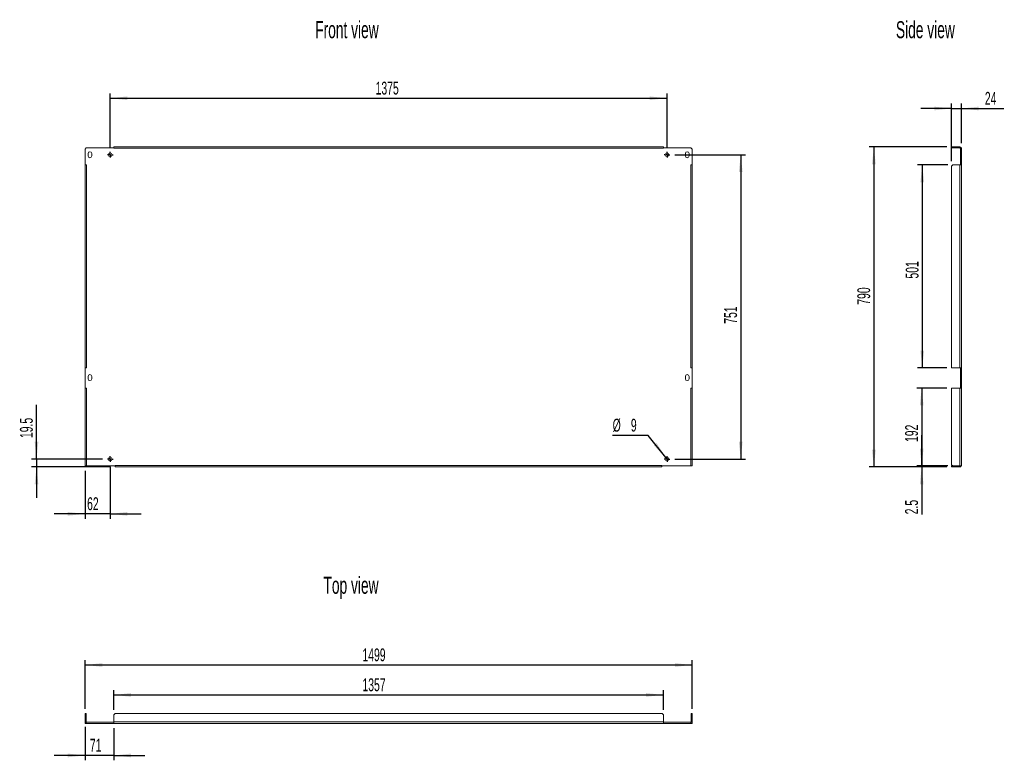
# Model space of a CAD drawing. Header units: millimetres. Extents: x 32 to 235, y 47 to 199.
import ezdxf

# ---------------------------------------------------------------- set-up
doc = ezdxf.new("R2010")
doc.units = ezdxf.units.MM
doc.layers.add('FORMAT', color=7, linetype='Continuous')
doc.styles.add('SLDTEXTSTYLE0', font='TXT', dxfattribs={"width": 0.605})
doc.dimstyles.new('SLDDIMSTYLE0', dxfattribs={"dimtxt": 2.568319, "dimasz": 3.556, "dimexe": 0, "dimexo": 0.0625, "dimgap": 0.64208, "dimtad": 1, "dimlfac": 12, "dimrnd": 1e-09, "dimzin": 12, "dimdsep": 46, "dimtxsty": 'SLDTEXTSTYLE0', "dimsah": 1, "dimcen": 0.09, "dimadec": 0, "dimazin": 3, "dimtfac": 1, "dimtofl": 0, "dimtmove": 0, "dimatfit": 3, "dimfxl": 1, "dimfrac": 2, "dimtolj": 1, "dimtzin": 12, "dimarcsym": 0})
doc.dimstyles.new('SLDDIMSTYLE1', dxfattribs={"dimtxt": 2.568319, "dimasz": 3.556, "dimexe": 0, "dimexo": 0.0625, "dimgap": 0.64208, "dimtad": 0, "dimtih": 1, "dimtoh": 1, "dimlfac": 12, "dimrnd": 1e-09, "dimzin": 12, "dimdsep": 46, "dimtxsty": 'SLDTEXTSTYLE0', "dimblk1": 'NONE', "dimsah": 1, "dimcen": 0, "dimadec": 0, "dimazin": 3, "dimtfac": 1, "dimtmove": 0, "dimatfit": 3, "dimldrblk": 'NONE', "dimfxl": 1, "dimfrac": 2, "dimtolj": 1, "dimtzin": 12, "dimarcsym": 0})
doc.dimstyles.new('SLDDIMSTYLE2', dxfattribs={"dimtxt": 2.568319, "dimasz": 3.556, "dimexe": 0, "dimexo": 0.0625, "dimgap": 0.64208, "dimtad": 1, "dimdec": 1, "dimlfac": 12, "dimrnd": 1e-09, "dimzin": 12, "dimdsep": 46, "dimtxsty": 'SLDTEXTSTYLE0', "dimsah": 1, "dimcen": 0.09, "dimadec": 0, "dimazin": 3, "dimtfac": 1, "dimtmove": 0, "dimatfit": 0, "dimfxl": 1, "dimfrac": 2, "dimtolj": 1, "dimtzin": 12, "dimarcsym": 0})
doc.dimstyles.new('SLDDIMSTYLE3', dxfattribs={"dimtxt": 2.568319, "dimasz": 3.556, "dimexe": 0, "dimexo": 0.0625, "dimgap": 0.64208, "dimtad": 1, "dimlfac": 12, "dimrnd": 1e-09, "dimzin": 12, "dimdsep": 46, "dimtxsty": 'SLDTEXTSTYLE0', "dimsah": 1, "dimcen": 0.09, "dimadec": 0, "dimazin": 3, "dimtfac": 1, "dimtmove": 0, "dimatfit": 0, "dimfxl": 1, "dimfrac": 2, "dimtolj": 1, "dimtzin": 12, "dimarcsym": 0})

# ---------------------------------------------------------------- blocks, each defined once
blk = doc.blocks.new('_D')
at = {"layer": 'FORMAT'}
for p, q in [((167.05, 171.44), (181.63, 171.44)), ((180.63, 171.44), (180.63, 108.86)), ((167.05, 108.86), (181.63, 108.86))]:
    blk.add_line(p, q, dxfattribs=at)
for points in [[(180.63, 171.44), (180.25, 167.89), (181.02, 167.89)], [(180.63, 108.86), (181.02, 112.42), (180.25, 112.42)]]:
    blk.add_solid(points, dxfattribs=at)
at = {"layer": 'FORMAT', "insert": (177.22, 136.69), "char_height": 2.646, "attachment_point": 1, "rotation": 90, "style": 'SLDTEXTSTYLE0'}
blk.add_mtext('751', dxfattribs=at)
blk = doc.blocks.new('_D_1')
at = {"layer": 'FORMAT'}
for p, q in [((161.57, 113.74), (154.28, 113.74)), ((165.23, 109.15), (161.57, 113.74)), ((165.7, 108.57), (165.23, 109.15))]:
    blk.add_line(p, q, dxfattribs=at)
blk.add_solid([(165.23, 109.15), (163.31, 112.17), (162.72, 111.69)], dxfattribs=at)
at = {"layer": 'FORMAT', "attachment_point": 1, "style": 'SLDTEXTSTYLE0'}
for s, insert, char_height in [('%%c', (154.28, 117.15), 2.646), ('9', (158.03, 117.15), 2.65)]:
    blk.add_mtext(s, dxfattribs=dict(at, insert=insert, char_height=char_height))
blk = doc.blocks.new('_NONE')
blk = doc.blocks.new('_D_2')
at = {"layer": 'FORMAT'}
for p, q in [((50.88, 173.03), (50.88, 184.07)), ((50.88, 183.07), (165.47, 183.07)), ((165.47, 173.03), (165.47, 184.07))]:
    blk.add_line(p, q, dxfattribs=at)
for points in [[(50.88, 183.07), (54.44, 182.69), (54.44, 183.45)], [(165.47, 183.07), (161.91, 183.45), (161.91, 182.69)]]:
    blk.add_solid(points, dxfattribs=at)
at = {"layer": 'FORMAT', "insert": (105.5, 186.48), "char_height": 2.646, "attachment_point": 1, "style": 'SLDTEXTSTYLE0'}
blk.add_mtext('1375', dxfattribs=at)
blk = doc.blocks.new('_D_3')
at = {"layer": 'FORMAT'}
for p, q in [((35.72, 108.86), (35.72, 120.04)), ((49.3, 108.86), (34.72, 108.86)), ((35.72, 108.86), (35.72, 107.23)), ((50.93, 107.23), (34.72, 107.23)), ((35.72, 107.23), (35.72, 100.88))]:
    blk.add_line(p, q, dxfattribs=at)
for points in [[(35.72, 108.86), (36.1, 112.42), (35.34, 112.42)], [(35.72, 107.23), (35.34, 103.68), (36.1, 103.68)]]:
    blk.add_solid(points, dxfattribs=at)
at = {"layer": 'FORMAT', "insert": (32.31, 113.18), "char_height": 2.646, "attachment_point": 1, "rotation": 90, "style": 'SLDTEXTSTYLE0'}
blk.add_mtext('19.5', dxfattribs=at)
blk = doc.blocks.new('_D_4')
at = {"layer": 'FORMAT'}
for p, q in [((45.72, 106.44), (45.72, 96.59)), ((50.88, 107.28), (50.88, 96.59)), ((45.72, 97.59), (39.37, 97.59)), ((50.88, 97.59), (45.72, 97.59)), ((50.88, 97.59), (57.23, 97.59))]:
    blk.add_line(p, q, dxfattribs=at)
for points in [[(45.72, 97.59), (42.16, 97.97), (42.16, 97.21)], [(50.88, 97.59), (54.44, 97.21), (54.44, 97.97)]]:
    blk.add_solid(points, dxfattribs=at)
at = {"layer": 'FORMAT', "insert": (46.13, 101), "char_height": 2.646, "attachment_point": 1, "style": 'SLDTEXTSTYLE0'}
blk.add_mtext('62', dxfattribs=at)
blk = doc.blocks.new('SW_CENTERMARKSYMBOL_0')
at = {"layer": 'FORMAT', "color": 0}
for p, q in [((-0.42, 0), (-0.58, 0)), ((0, 0), (-0.21, 0)), ((0, 0.42), (0, 0.58)), ((0, 0), (0, 0.21)), ((0, 0), (0, -0.21)), ((0, 0), (0.21, 0)), ((0.42, 0), (0.58, 0)), ((0, -0.42), (0, -0.58))]:
    blk.add_line(p, q, dxfattribs=at)
blk = doc.blocks.new('SW_CENTERMARKSYMBOL_1')
at = {"layer": 'FORMAT', "color": 0}
for p, q in [((-0.42, 0), (-0.58, 0)), ((0, 0), (-0.21, 0)), ((0, 0.42), (0, 0.58)), ((0, 0), (0, 0.21)), ((0, 0), (0, -0.21)), ((0, 0), (0.21, 0)), ((0.42, 0), (0.58, 0)), ((0, -0.42), (0, -0.58))]:
    blk.add_line(p, q, dxfattribs=at)
blk = doc.blocks.new('SW_CENTERMARKSYMBOL_2')
at = {"layer": 'FORMAT', "color": 0}
for p, q in [((-0.42, 0), (-0.58, 0)), ((0, 0), (-0.21, 0)), ((0, 0.42), (0, 0.58)), ((0, 0), (0, 0.21)), ((0, 0), (0, -0.21)), ((0, 0), (0.21, 0)), ((0.42, 0), (0.58, 0)), ((0, -0.42), (0, -0.58))]:
    blk.add_line(p, q, dxfattribs=at)
blk = doc.blocks.new('SW_CENTERMARKSYMBOL_3')
at = {"layer": 'FORMAT', "color": 0}
for p, q in [((-0.42, 0), (-0.58, 0)), ((0, 0), (-0.21, 0)), ((0, 0.42), (0, 0.58)), ((0, 0), (0, 0.21)), ((0, 0), (0, -0.21)), ((0, 0), (0.21, 0)), ((0.42, 0), (0.58, 0)), ((0, -0.42), (0, -0.58))]:
    blk.add_line(p, q, dxfattribs=at)
blk = doc.blocks.new('_D_5')
at = {"layer": 'FORMAT'}
for p, q in [((45.72, 57.51), (45.72, 67.51)), ((170.63, 57.51), (170.63, 67.51)), ((45.72, 66.51), (170.63, 66.51))]:
    blk.add_line(p, q, dxfattribs=at)
for points in [[(45.72, 66.51), (49.27, 66.12), (49.27, 66.89)], [(170.63, 66.51), (167.08, 66.89), (167.08, 66.12)]]:
    blk.add_solid(points, dxfattribs=at)
at = {"layer": 'FORMAT', "insert": (102.79, 69.92), "char_height": 2.646, "attachment_point": 1, "style": 'SLDTEXTSTYLE0'}
blk.add_mtext('1499', dxfattribs=at)
blk = doc.blocks.new('_D_6')
at = {"layer": 'FORMAT'}
for p, q in [((51.63, 57.26), (51.63, 61.35)), ((164.72, 57.26), (164.72, 61.35)), ((51.63, 60.35), (164.72, 60.35))]:
    blk.add_line(p, q, dxfattribs=at)
for points in [[(51.63, 60.35), (55.19, 59.97), (55.19, 60.73)], [(164.72, 60.35), (161.16, 60.73), (161.16, 59.97)]]:
    blk.add_solid(points, dxfattribs=at)
at = {"layer": 'FORMAT', "insert": (102.79, 63.76), "char_height": 2.646, "attachment_point": 1, "style": 'SLDTEXTSTYLE0'}
blk.add_mtext('1357', dxfattribs=at)
blk = doc.blocks.new('_D_7')
at = {"layer": 'FORMAT'}
for p, q in [((45.72, 53.8), (45.72, 46.9)), ((51.63, 53.51), (51.63, 46.9)), ((45.72, 47.9), (39.37, 47.9)), ((51.63, 47.9), (45.72, 47.9)), ((51.63, 47.9), (57.98, 47.9))]:
    blk.add_line(p, q, dxfattribs=at)
for points in [[(45.72, 47.9), (42.16, 48.29), (42.16, 47.52)], [(51.63, 47.9), (55.19, 47.52), (55.19, 48.29)]]:
    blk.add_solid(points, dxfattribs=at)
at = {"layer": 'FORMAT', "insert": (46.7, 51.32), "char_height": 2.646, "attachment_point": 1, "style": 'SLDTEXTSTYLE0'}
blk.add_mtext('71', dxfattribs=at)
blk = doc.blocks.new('_D_8')
at = {"layer": 'FORMAT'}
for p, q in [((223.03, 173.07), (207.03, 173.07)), ((208.03, 173.07), (208.03, 107.23)), ((223.03, 107.23), (207.03, 107.23))]:
    blk.add_line(p, q, dxfattribs=at)
for points in [[(208.03, 173.07), (207.65, 169.51), (208.41, 169.51)], [(208.03, 107.23), (208.41, 110.79), (207.65, 110.79)]]:
    blk.add_solid(points, dxfattribs=at)
at = {"layer": 'FORMAT', "insert": (204.62, 140.6), "char_height": 2.646, "attachment_point": 1, "rotation": 90, "style": 'SLDTEXTSTYLE0'}
blk.add_mtext('790', dxfattribs=at)
blk = doc.blocks.new('_D_9')
at = {"layer": 'FORMAT'}
for p, q in [((223.28, 169.36), (216.99, 169.36)), ((217.99, 169.36), (217.99, 127.61)), ((223.03, 127.61), (216.99, 127.61))]:
    blk.add_line(p, q, dxfattribs=at)
for points in [[(217.99, 169.36), (217.61, 165.8), (218.37, 165.8)], [(217.99, 127.61), (218.37, 131.17), (217.61, 131.17)]]:
    blk.add_solid(points, dxfattribs=at)
at = {"layer": 'FORMAT', "insert": (214.58, 145.98), "char_height": 2.646, "attachment_point": 1, "rotation": 90, "style": 'SLDTEXTSTYLE0'}
blk.add_mtext('501', dxfattribs=at)
blk = doc.blocks.new('_D_10')
at = {"layer": 'FORMAT'}
for p, q in [((223.03, 123.44), (216.87, 123.44)), ((217.87, 123.44), (217.87, 107.44)), ((223.28, 107.44), (216.87, 107.44))]:
    blk.add_line(p, q, dxfattribs=at)
for points in [[(217.87, 123.44), (217.49, 119.89), (218.25, 119.89)], [(217.87, 107.44), (218.25, 111), (217.49, 111)]]:
    blk.add_solid(points, dxfattribs=at)
at = {"layer": 'FORMAT', "insert": (214.46, 112.37), "char_height": 2.646, "attachment_point": 1, "rotation": 90, "style": 'SLDTEXTSTYLE0'}
blk.add_mtext('192', dxfattribs=at)
blk = doc.blocks.new('_D_11')
at = {"layer": 'FORMAT'}
for p, q in [((217.87, 107.44), (217.87, 113.79)), ((223.03, 107.44), (216.87, 107.44)), ((217.87, 107.44), (217.87, 107.23)), ((223.03, 107.23), (216.87, 107.23)), ((217.87, 107.23), (217.87, 97.49))]:
    blk.add_line(p, q, dxfattribs=at)
for points in [[(217.87, 107.44), (218.25, 111), (217.49, 111)], [(217.87, 107.23), (217.49, 103.68), (218.25, 103.68)]]:
    blk.add_solid(points, dxfattribs=at)
at = {"layer": 'FORMAT', "insert": (214.46, 97.49), "char_height": 2.646, "attachment_point": 1, "rotation": 90, "style": 'SLDTEXTSTYLE0'}
blk.add_mtext('2.5', dxfattribs=at)
blk = doc.blocks.new('_D_12')
at = {"layer": 'FORMAT'}
for p, q in [((224.03, 180.96), (217.68, 180.96)), ((224.03, 170.11), (224.03, 181.96)), ((224.03, 180.96), (226.03, 180.96)), ((226.03, 173.86), (226.03, 181.96)), ((226.03, 180.96), (234.79, 180.96))]:
    blk.add_line(p, q, dxfattribs=at)
for points in [[(224.03, 180.96), (220.48, 181.34), (220.48, 180.58)], [(226.03, 180.96), (229.59, 180.58), (229.59, 181.34)]]:
    blk.add_solid(points, dxfattribs=at)
at = {"layer": 'FORMAT', "insert": (230.87, 184.37), "char_height": 2.646, "attachment_point": 1, "style": 'SLDTEXTSTYLE0'}
blk.add_mtext('24', dxfattribs=at)

msp = doc.modelspace()

# ---------------------------------------------------------------- linework, layer by layer
at = {"color": 7, "linetype": 'Continuous', "lineweight": 0}
for p, q in [((45.71752, 172.60971), (45.96752, 172.85971)), ((45.71752, 172.60971), (45.71752, 169.35971)), ((51.63418, 172.85971), (45.96752, 172.85971)), ((164.71752, 173.06804), (51.63418, 173.06804)), ((51.63418, 173.06804), (51.63418, 172.85971)), ((51.63418, 172.85971), (51.63418, 172.77637)), ((51.63418, 172.77637), (164.71752, 172.77637)), ((164.71752, 172.85971), (164.71752, 173.06804)), ((164.71752, 172.77637), (164.71752, 172.85971)), ((170.38418, 172.85971), (164.71752, 172.85971)), ((170.38418, 172.85971), (170.63418, 172.60971)), ((170.63418, 169.35971), (170.63418, 172.60971)), ((224.28359, 173.06804), (224.03359, 173.06804)), ((224.03359, 173.06804), (224.03359, 172.85971)), ((224.03359, 172.85971), (224.28359, 172.85971)), ((224.28359, 172.85971), (224.28359, 173.06804)), ((224.28359, 173.06804), (225.74192, 173.06804)), ((224.28359, 172.85971), (225.74192, 172.85971)), ((226.03359, 172.85971), (225.82526, 172.85971)), ((225.82526, 172.60971), (225.82526, 172.85971)), ((225.82526, 169.35971), (225.82526, 172.60971)), ((225.82526, 172.60971), (226.03359, 172.60971)), ((226.03359, 172.60971), (226.03359, 172.85971)), ((226.03359, 172.60971), (226.03359, 169.35971)), ((46.34252, 171.19304), (46.34252, 171.69304)), ((47.09252, 171.69304), (47.09252, 171.19304)), ((169.25918, 171.19304), (169.25918, 171.69304)), ((170.00918, 171.69304), (170.00918, 171.19304)), ((46.00918, 169.35971), (45.71752, 169.35971)), ((45.71752, 169.35971), (45.71752, 127.60971)), ((46.00918, 127.60971), (46.00918, 169.35971)), ((170.34252, 169.35971), (170.63418, 169.35971)), ((170.34252, 169.35971), (170.34252, 127.60971)), ((170.63418, 127.60971), (170.63418, 169.35971)), ((224.03359, 169.10971), (224.28359, 169.35971)), ((224.03359, 169.10971), (224.03359, 127.60971)), ((225.74192, 169.35971), (224.28359, 169.35971)), ((225.74192, 169.35971), (225.74192, 127.60971)), ((225.82526, 169.35971), (225.74192, 169.35971)), ((226.03359, 169.35971), (225.82526, 169.35971)), ((226.03359, 127.60971), (226.03359, 169.35971)), ((45.71752, 127.60971), (45.71752, 123.44304)), ((46.00918, 127.60971), (45.71752, 127.60971)), ((46.34252, 125.35971), (46.34252, 125.85971)), ((47.09252, 125.85971), (47.09252, 125.35971)), ((169.25918, 125.35971), (169.25918, 125.85971)), ((170.00918, 125.85971), (170.00918, 125.35971)), ((170.34252, 127.60971), (170.63418, 127.60971)), ((170.63418, 123.44304), (170.63418, 127.60971)), ((225.74192, 127.60971), (224.03359, 127.60971)), ((225.82526, 127.60971), (225.74192, 127.60971)), ((225.82526, 123.44304), (225.82526, 127.60971)), ((226.03359, 127.60971), (225.82526, 127.60971)), ((226.03359, 127.60971), (226.03359, 123.44304)), ((46.00918, 123.44304), (45.71752, 123.44304)), ((45.71752, 123.44304), (45.71752, 107.44304)), ((46.00918, 107.44304), (46.00918, 123.44304)), ((170.34252, 123.44304), (170.63418, 123.44304)), ((170.34252, 123.44304), (170.34252, 107.44304)), ((170.63418, 123.44304), (170.63418, 107.44304)), ((224.03359, 123.44304), (224.03359, 107.69304)), ((225.74192, 123.44304), (224.03359, 123.44304)), ((225.74192, 123.44304), (225.74192, 107.44304)), ((225.82526, 123.44304), (225.74192, 123.44304)), ((226.03359, 123.44304), (225.82526, 123.44304)), ((226.03359, 107.44304), (226.03359, 123.44304)), ((45.71752, 107.44304), (46.00918, 107.44304)), ((46.00918, 107.44304), (51.92585, 107.44304)), ((164.42585, 107.52637), (51.92585, 107.52637)), ((51.92585, 107.52637), (51.92585, 107.44304)), ((51.92585, 107.44304), (51.92585, 107.23471)), ((164.42585, 107.44304), (164.42585, 107.52637)), ((164.42585, 107.44304), (170.34252, 107.44304)), ((164.42585, 107.23471), (164.42585, 107.44304)), ((170.34252, 107.44304), (170.63418, 107.44304)), ((224.03359, 107.69304), (224.28359, 107.44304)), ((224.03359, 107.44304), (224.03359, 107.23471)), ((224.28359, 107.44304), (224.03359, 107.44304)), ((224.28359, 107.44304), (225.74192, 107.44304)), ((224.28359, 107.23471), (224.28359, 107.44304)), ((225.74192, 107.44304), (226.03359, 107.44304)), ((51.92585, 107.23471), (164.42585, 107.23471)), ((224.03359, 107.23471), (224.28359, 107.23471)), ((225.74192, 107.23471), (224.28359, 107.23471)), ((45.71752, 56.50593), (45.71752, 56.25593)), ((45.92585, 56.50593), (45.71752, 56.50593)), ((45.71752, 56.25593), (45.92585, 56.25593)), ((45.71752, 54.79759), (45.71752, 56.25593)), ((45.71752, 54.71426), (45.71752, 54.50593)), ((45.71752, 54.71426), (45.96752, 54.71426)), ((45.92585, 56.25593), (45.92585, 56.50593)), ((45.92585, 56.25593), (45.92585, 54.79759)), ((45.96752, 54.50593), (45.96752, 54.71426)), ((45.96752, 54.71426), (51.63418, 54.71426)), ((51.63418, 56.25593), (51.88418, 56.50593)), ((51.63418, 56.25593), (51.63418, 54.79759)), ((164.71752, 54.79759), (51.63418, 54.79759)), ((51.63418, 54.79759), (51.63418, 54.50593)), ((51.63418, 54.71426), (51.63418, 54.50593)), ((51.88418, 56.50593), (164.46752, 56.50593)), ((164.46752, 56.50593), (164.71752, 56.25593)), ((164.71752, 54.79759), (164.71752, 56.25593)), ((164.71752, 54.50593), (164.71752, 54.79759)), ((164.71752, 54.50593), (164.71752, 54.71426)), ((164.71752, 54.71426), (170.38418, 54.71426)), ((170.38418, 54.71426), (170.38418, 54.50593)), ((170.38418, 54.71426), (170.63418, 54.71426)), ((170.42585, 56.50593), (170.42585, 56.25593)), ((170.42585, 56.50593), (170.63418, 56.50593)), ((170.63418, 56.25593), (170.42585, 56.25593)), ((170.42585, 56.25593), (170.42585, 54.79759)), ((170.63418, 56.50593), (170.63418, 56.25593)), ((170.63418, 54.79759), (170.63418, 56.25593)), ((170.63418, 54.50593), (170.63418, 54.71426)), ((45.71752, 54.50593), (45.96752, 54.50593)), ((51.63418, 54.50593), (45.96752, 54.50593)), ((51.63418, 54.50593), (164.71752, 54.50593)), ((170.38418, 54.50593), (164.71752, 54.50593)), ((170.38418, 54.50593), (170.63418, 54.50593))]:
    msp.add_line(p, q, dxfattribs=at)
at = {"color": 7, "linetype": 'Continuous', "lineweight": 0, "flags": 128}
for points in [[(45.72968, 54.71426), (45.72312, 54.74069), (45.71752, 54.79759)], [(170.62203, 54.71426), (170.62858, 54.74069), (170.63418, 54.79759)]]:
    msp.add_lwpolyline(points, dxfattribs=at)
at = {"color": 7, "linetype": 'Continuous', "lineweight": 0}
for centre in [(50.88418, 171.44304), (165.46752, 171.44304), (50.88418, 108.85971), (165.46752, 108.85971)]:
    msp.add_circle(centre, 0.375, dxfattribs=at)
for centre, radius, start, end in [((225.74192, 172.77637), 0.29167, 16.6015496, 90), ((225.74192, 172.77637), 0.08333, 0, 90), ((46.71752, 171.69304), 0.375, 0, 180), ((46.71752, 171.19304), 0.375, 180, 0), ((169.63418, 171.69304), 0.375, 0, 180), ((169.63418, 171.19304), 0.375, 180, 0), ((46.71752, 125.85971), 0.375, 0, 180), ((169.63418, 125.85971), 0.375, 0, 180), ((46.71752, 125.35971), 0.375, 180, 0), ((169.63418, 125.35971), 0.375, 180, 0), ((225.74192, 107.52637), 0.29167, 270, 343.3984504), ((46.00918, 54.79759), 0.08333, 180, 270), ((170.34252, 54.79759), 0.08333, 270, 0)]:
    msp.add_arc(centre, radius, start, end, dxfattribs=at)

# ---------------------------------------------------------------- block references
at = {"layer": 'FORMAT'}
for name, p in [('SW_CENTERMARKSYMBOL_3', (50.88418, 171.44304)), ('SW_CENTERMARKSYMBOL_2', (165.46752, 171.44304)), ('SW_CENTERMARKSYMBOL_1', (50.88418, 108.85971)), ('SW_CENTERMARKSYMBOL_0', (165.46752, 108.85971))]:
    msp.add_blockref(name, p, dxfattribs=at)

# ---------------------------------------------------------------- texts
at = {"layer": 'FORMAT', "char_height": 3.5, "attachment_point": 1, "style": 'SLDTEXTSTYLE0'}
for s, insert in [('Front view', (93.07047, 198.92383)), ('Side view', (212.5719, 198.92383)), ('Top view', (94.77366, 84.65248))]:
    msp.add_mtext(s, dxfattribs=dict(at, insert=insert))

# ---------------------------------------------------------------- dimensions: what is measured, and where the dimension line sits
at = {"layer": 'FORMAT'}
for base, p1, p2, dimstyle, picture, middle in [((165.46752, 183.06805), (50.88418, 172.02637), (165.46752, 172.02637), 'SLDDIMSTYLE0', '_D_2', (109.41625, 183.06805)), ((226.03359, 180.96333), (224.03359, 169.10971), (226.03359, 172.85971), 'SLDDIMSTYLE3', '_D_12', (232.82532, 180.96333)), ((45.71752, 97.59222), (50.88418, 108.27637), (45.71752, 107.44304), 'SLDDIMSTYLE3', '_D_4', (48.09424, 97.59222)), ((170.63418, 66.50594), (45.71752, 56.50593), (170.63418, 56.50593), 'SLDDIMSTYLE0', '_D_5', (106.71052, 66.50594)), ((164.71752, 60.34678), (51.63418, 56.25593), (164.71752, 56.25593), 'SLDDIMSTYLE0', '_D_6', (106.71052, 60.34678)), ((45.71752, 47.90452), (51.63418, 54.50593), (45.71752, 54.79759), 'SLDDIMSTYLE3', '_D_7', (48.65767, 47.90452))]:
    dim = msp.add_linear_dim(base=base, p1=p1, p2=p2, dimstyle=dimstyle, dxfattribs=at)
    dim.commit()
    dim.dimension.update_dxf_attribs({"geometry": picture, "text_midpoint": middle, "dimtype": 160})
for base, p1, p2, dimstyle, picture, middle in [((208.03358, 107.23471), (224.03359, 173.06804), (224.03359, 107.23471), 'SLDDIMSTYLE0', '_D_8', (208.03358, 143.53511)), ((180.63419, 108.85971), (166.05085, 171.44304), (166.05085, 108.85971), 'SLDDIMSTYLE0', '_D', (180.63419, 139.62492)), ((217.99062, 127.60971), (224.28359, 169.35971), (224.03359, 127.60971), 'SLDDIMSTYLE0', '_D_9', (217.99062, 148.92318)), ((217.86663, 107.44304), (224.03359, 123.44304), (224.28359, 107.44304), 'SLDDIMSTYLE0', '_D_10', (217.86663, 115.30515)), ((35.71751, 107.23471), (50.30085, 108.85971), (51.92585, 107.23471), 'SLDDIMSTYLE2', '_D_3', (35.71751, 116.61028)), ((217.86663, 107.23471), (224.03359, 107.44304), (224.03359, 107.23471), 'SLDDIMSTYLE2', '_D_11', (217.86663, 99.94284))]:
    dim = msp.add_linear_dim(base=base, p1=p1, p2=p2, angle=90, dimstyle=dimstyle, dxfattribs=at)
    dim.commit()
    dim.dimension.update_dxf_attribs({"geometry": picture, "text_midpoint": middle, "dimtype": 160})
dim = msp.add_diameter_dim_2p(p1=(165.70139, 108.56657), p2=(165.23365, 109.15284), dimstyle='SLDDIMSTYLE1', dxfattribs=at)
dim.commit()
dim.dimension.update_dxf_attribs({"geometry": '_D_1', "text_midpoint": (157.13236, 115.87947), "dimtype": 163})

doc.saveas('drawing.dxf')
